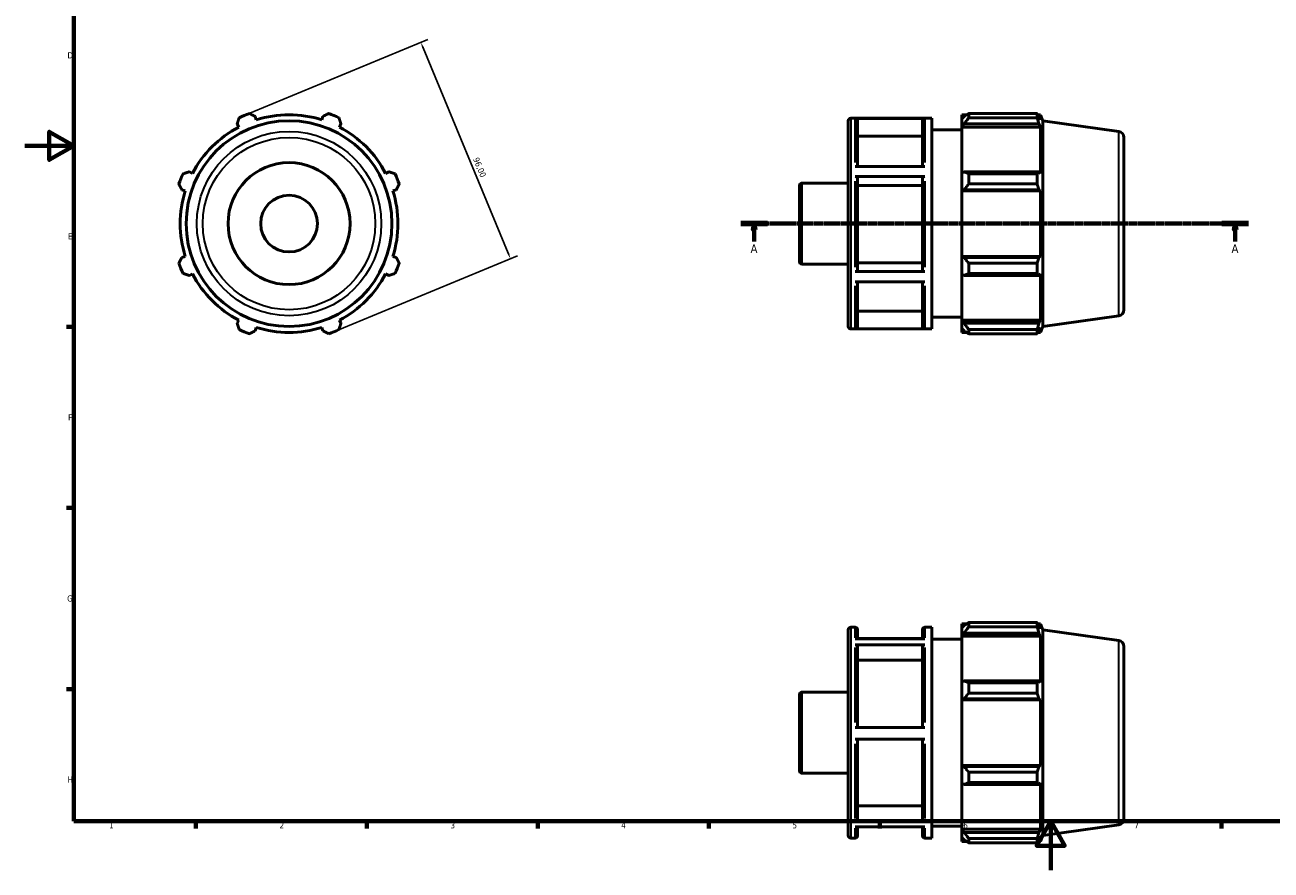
# Model space of a CAD drawing. Header units: millimetres. Extents: x 0 to 931, y 0 to 594.
# Tile 1 of 4: x 0 to 511, y 0 to 347. Entities that reach past the tile are written whole.
import ezdxf

# ---------------------------------------------------------------- set-up
doc = ezdxf.new("R2010")
doc.units = ezdxf.units.MM
doc.linetypes.add('CHAIN', pattern=[0.7087, 0.4724, -0.0591, 0.1181, -0.0591])
for name, color, linetype, lineweight in [('Border (ISO)', 7, 'Continuous', 70), ('Dimension (ISO)', 7, 'Continuous', 25), ('Section Line (ISO)', 7, 'CHAIN', 70), ('Visible (ISO)', 7, 'Continuous', 50), ('Visible Narrow (ISO)', 7, 'Continuous', 35)]:
    doc.layers.add(name, color=color, linetype=linetype, lineweight=lineweight)
doc.styles.add('Label Text (ISO)', font='tahoma.ttf')
doc.styles.add('Note Text (ISO)', font='tahoma.ttf')
doc.dimstyles.new('Default (ISO)', dxfattribs={"dimtxt": 2.5, "dimasz": 2.5, "dimexe": 3.175, "dimexo": 0, "dimgap": 0.762, "dimtad": 1, "dimrnd": 1e-08, "dimzin": 0, "dimtxsty": 'Note Text (ISO)', "dimcen": 0.09, "dimdle": 10, "dimclrd": 256, "dimclre": 256, "dimclrt": 232, "dimazin": 0, "dimtfac": 1.40208, "dimtmove": 0, "dimatfit": 3, "dimfxl": 1, "dimtolj": 1, "dimtzin": 0, "dimlwd": -1, "dimlwe": -1, "dimarcsym": 0})

# ---------------------------------------------------------------- blocks, each defined once
blk = doc.blocks.new('Borders Default Border')
at = {"layer": 'Border (ISO)'}
for p, q in [((20, 222.75), (17.1, 222.75)), ((20, 148.5), (17.1, 148.5)), ((20, 74.25), (17.1, 74.25)), ((70.08, 20), (70.08, 17.1)), ((140.17, 20), (140.17, 17.1)), ((210.25, 20), (210.25, 17.1)), ((280.33, 20), (280.33, 17.1)), ((350.42, 20), (350.42, 17.1)), ((490.58, 20), (490.58, 17.1))]:
    blk.add_line(p, q, dxfattribs=at)
at = {"layer": 'Border (ISO)', "flags": 128}
for points in [[(20, 20), (20, 574), (821, 574), (821, 20), (20, 20)], [(0, 297), (20, 297), (10, 302.77), (10, 291.23), (20, 297)], [(420.5, 0), (420.5, 20), (414.73, 10), (426.27, 10), (420.5, 20)]]:
    blk.add_lwpolyline(points, dxfattribs=at)
at = {"layer": 'Border (ISO)', "color": 232, "true_color": 0xca0064, "char_height": 2.5, "attachment_point": 7, "style": 'Note Text (ISO)'}
for s, insert in [('D', (17.43, 332.88)), ('E', (17.64, 258.63)), ('F', (17.7, 184.38)), ('G', (17.31, 110.08)), ('H', (17.44, 35.88)), ('1', (34.48, 17.1)), ('2', (104.37, 17.1)), ('3', (174.43, 17.05)), ('4', (244.42, 17.1)), ('5', (314.64, 17.05)), ('6', (384.66, 17.05)), ('7', (454.77, 17.1))]:
    blk.add_mtext(s, dxfattribs=dict(at, insert=insert))
blk = doc.blocks.new('2dTransSection0')
at = {"layer": 'Section Line (ISO)', "linetype": 'CHAIN'}
blk.add_line((293.53, 265.11), (501.53, 265.11), dxfattribs=at)
at = {"layer": 'Section Line (ISO)', "linetype": 'Continuous', "lineweight": 140}
for p, q in [((293.53, 265.11), (304.36, 265.11)), ((490.7, 265.11), (501.53, 265.11))]:
    blk.add_line(p, q, dxfattribs=at)
at = {"layer": 'Section Line (ISO)', "linetype": 'Continuous'}
for p, q in [((298.95, 265.11), (298.45, 262.61)), ((298.45, 262.61), (299.45, 262.61)), ((298.95, 262.61), (298.95, 265.11)), ((299.45, 262.61), (298.95, 265.11)), ((298.95, 257.74), (298.95, 262.61)), ((496.12, 265.11), (495.62, 262.61)), ((495.62, 262.61), (496.62, 262.61)), ((496.12, 262.61), (496.12, 265.11)), ((496.62, 262.61), (496.12, 265.11)), ((496.12, 257.74), (496.12, 262.61))]:
    blk.add_line(p, q, dxfattribs=at)
at = {"layer": 'Section Line (ISO)', "linetype": 'Continuous', "flags": 128}
for points in [[(299.45, 262.61), (298.95, 265.11), (298.45, 262.61), (299.45, 262.61)], [(496.62, 262.61), (496.12, 265.11), (495.62, 262.61), (496.62, 262.61)]]:
    blk.add_lwpolyline(points, dxfattribs=at)
at = {"layer": 'Section Line (ISO)'}
for points in [[(299.45, 262.61), (298.95, 265.11), (298.45, 262.61), (299.45, 262.61)], [(496.62, 262.61), (496.12, 265.11), (495.62, 262.61), (496.62, 262.61)]]:
    blk.add_solid(points, dxfattribs=at)
at = {"layer": 'Section Line (ISO)', "char_height": 3.5, "attachment_point": 7, "style": 'Label Text (ISO)'}
for insert in [(297.46, 253.11), (494.63, 253.11)]:
    blk.add_mtext('A', dxfattribs=dict(at, insert=insert))
blk = doc.blocks.new('*D7')
at = {"layer": 'Defpoints', "color": 0, "transparency": 16777216}
for p in [(89.91, 309.45), (199.04, 250.74), (126.65, 220.76)]:
    blk.add_point(p, dxfattribs=at)
at = {"layer": 'Dimension (ISO)', "transparency": 16777216}
for p, q in [((89.91, 309.45), (165.23, 340.65)), ((163.26, 337.13), (198.08, 253.05)), ((126.65, 220.76), (201.97, 251.96))]:
    blk.add_line(p, q, dxfattribs=at)
for points in [[(163.64, 337.29), (162.87, 336.97), (162.3, 339.44)], [(198.47, 253.21), (197.7, 252.89), (199.04, 250.74)]]:
    blk.add_solid(points, dxfattribs=at)
at = {"layer": 'Dimension (ISO)', "color": 232, "true_color": 0xca0064, "transparency": 16777216, "insert": (185.97, 292.58), "char_height": 2.5, "attachment_point": 1, "rotation": 292.5, "style": 'Note Text (ISO)'}
blk.add_mtext('\\A1;96,00', dxfattribs=at)

msp = doc.modelspace()

# ---------------------------------------------------------------- linework, layer by layer
at = {"layer": 'Visible (ISO)'}
for p, q in [((94.858, 307.68), (94.425, 309.054)), ((122.138, 309.054), (121.705, 307.68)), ((337.531, 222.907), (337.531, 307.307)), ((338.531, 308.307), (371.731, 308.307)), ((368.931, 308.227), (340.331, 308.227)), ((341.331, 307.225), (341.331, 288.562)), ((367.931, 288.562), (367.931, 307.225)), ((371.731, 221.907), (371.731, 308.307)), ((384.031, 309.747), (384.031, 308.138)), ((384.031, 309.747), (386.075, 309.747)), ((384.991, 309.054), (384.031, 308.138)), ((384.031, 305.128), (384.031, 308.138)), ((386.911, 310.271), (386.911, 308.535)), ((386.911, 310.271), (414.927, 310.271)), ((414.927, 308.535), (386.911, 308.535)), ((414.927, 308.535), (414.927, 310.271)), ((415.265, 309.747), (416.284, 309.747)), ((416.284, 307.68), (415.703, 309.054)), ((417.281, 307.28), (416.284, 309.747)), ((416.284, 307.68), (416.284, 309.747)), ((417.281, 222.934), (417.281, 307.28)), ((448.379, 302.909), (417.281, 307.28)), ((87.004, 305.98), (87.669, 304.703)), ((128.894, 304.703), (129.558, 305.98)), ((371.731, 303.507), (384.031, 303.507)), ((384.031, 305.128), (384.991, 305.98)), ((384.031, 304.703), (384.031, 305.128)), ((384.031, 304.703), (384.031, 285.941)), ((384.031, 304.703), (416.284, 304.703)), ((384.991, 305.98), (415.703, 305.98)), ((415.703, 305.98), (416.284, 304.703)), ((416.284, 285.719), (416.284, 304.703)), ((367.931, 301.011), (341.331, 301.011)), ((450.531, 300.433), (450.531, 229.78)), ((68.685, 285.719), (67.408, 286.384)), ((149.155, 286.384), (147.877, 285.719)), ((340.331, 288.562), (368.931, 288.562)), ((384.991, 286.384), (384.031, 285.941)), ((415.703, 286.384), (384.991, 286.384)), ((416.284, 285.719), (415.703, 286.384)), ((318.531, 281.731), (337.531, 281.731)), ((368.931, 284.392), (340.331, 284.392)), ((341.331, 283.891), (341.331, 245.917)), ((367.931, 245.917), (367.931, 283.891)), ((384.031, 278.674), (384.031, 285.941)), ((386.911, 285.55), (386.911, 281.36)), ((386.911, 285.55), (414.927, 285.55)), ((414.927, 281.36), (386.911, 281.36)), ((414.927, 281.36), (414.927, 285.55)), ((64.334, 278.963), (65.707, 278.53)), ((150.855, 278.53), (152.228, 278.963)), ((317.531, 249.482), (317.531, 280.731)), ((367.931, 280.784), (341.331, 280.784)), ((384.031, 278.674), (384.991, 278.963)), ((384.031, 278.53), (384.031, 278.674)), ((384.031, 278.53), (384.031, 251.683)), ((384.031, 278.53), (416.284, 278.53)), ((384.991, 278.963), (415.703, 278.963)), ((415.703, 278.963), (416.284, 278.53)), ((416.284, 251.683), (416.284, 278.53)), ((65.707, 251.683), (64.334, 251.25)), ((152.228, 251.25), (150.855, 251.683)), ((384.031, 251.539), (384.031, 251.683)), ((384.031, 251.683), (416.284, 251.683)), ((384.991, 251.25), (384.031, 251.539)), ((384.031, 244.272), (384.031, 251.539)), ((415.703, 251.25), (384.991, 251.25)), ((416.284, 251.683), (415.703, 251.25)), ((318.531, 248.482), (337.531, 248.482)), ((340.331, 245.417), (368.931, 245.417)), ((341.331, 249.022), (367.931, 249.022)), ((386.911, 248.853), (386.911, 244.663)), ((386.911, 248.853), (414.927, 248.853)), ((414.927, 244.663), (414.927, 248.853)), ((67.408, 243.829), (68.685, 244.494)), ((147.877, 244.494), (149.155, 243.829)), ((368.931, 241.272), (340.331, 241.272)), ((341.331, 241.272), (341.331, 222.963)), ((367.931, 222.963), (367.931, 241.272)), ((384.031, 244.272), (384.991, 243.829)), ((384.031, 244.272), (384.031, 225.51)), ((384.991, 243.829), (415.703, 243.829)), ((414.927, 244.663), (386.911, 244.663)), ((415.703, 243.829), (416.284, 244.494)), ((416.284, 225.51), (416.284, 244.494)), ((87.669, 225.51), (87.004, 224.233)), ((129.558, 224.233), (128.894, 225.51)), ((341.331, 229.172), (367.931, 229.172)), ((371.731, 226.707), (384.031, 226.707)), ((384.031, 225.085), (384.031, 225.51)), ((384.031, 225.51), (416.284, 225.51)), ((384.031, 222.075), (384.031, 225.085)), ((384.991, 224.233), (384.031, 225.085)), ((416.284, 225.51), (415.703, 224.233)), ((448.379, 227.304), (417.281, 222.934)), ((94.425, 221.159), (94.858, 222.533)), ((121.705, 222.533), (122.138, 221.159)), ((338.531, 221.907), (371.731, 221.907)), ((340.331, 221.961), (368.931, 221.961)), ((384.031, 222.075), (384.991, 221.159)), ((384.031, 222.075), (384.031, 220.467)), ((384.031, 220.467), (386.075, 220.467)), ((415.703, 224.233), (384.991, 224.233)), ((386.911, 221.678), (386.911, 219.942)), ((386.911, 221.678), (414.927, 221.678)), ((414.927, 219.942), (386.911, 219.942)), ((414.927, 219.942), (414.927, 221.678)), ((415.265, 220.467), (416.284, 220.467)), ((415.703, 221.159), (416.284, 222.533)), ((417.281, 222.934), (416.284, 220.467)), ((416.284, 220.467), (416.284, 222.533)), ((337.531, 14.15), (337.531, 98.55)), ((338.531, 99.55), (340.331, 99.55)), ((341.331, 98.55), (341.331, 94.802)), ((367.931, 94.802), (367.931, 98.55)), ((368.931, 99.55), (371.731, 99.55)), ((371.731, 13.15), (371.731, 99.55)), ((384.031, 100.99), (384.031, 99.381)), ((384.031, 100.99), (386.075, 100.99)), ((384.991, 100.297), (384.031, 99.381)), ((384.031, 96.372), (384.031, 99.381)), ((384.031, 96.372), (384.991, 97.223)), ((384.991, 97.223), (415.703, 97.223)), ((386.911, 101.514), (386.911, 99.778)), ((386.911, 101.514), (414.927, 101.514)), ((414.927, 99.778), (386.911, 99.778)), ((414.927, 99.778), (414.927, 101.514)), ((415.265, 100.99), (416.284, 100.99)), ((416.284, 98.924), (415.703, 100.297)), ((415.703, 97.223), (416.284, 95.946)), ((417.281, 98.523), (416.284, 100.99)), ((416.284, 98.924), (416.284, 100.99)), ((417.281, 14.177), (417.281, 98.523)), ((448.379, 94.152), (417.281, 98.523)), ((340.331, 94.802), (368.931, 94.802)), ((368.931, 92.38), (340.331, 92.38)), ((367.931, 95.006), (341.331, 95.006)), ((371.731, 94.75), (384.031, 94.75)), ((384.031, 95.946), (384.031, 96.372)), ((384.031, 95.946), (384.031, 77.184)), ((384.031, 95.946), (416.284, 95.946)), ((416.284, 76.962), (416.284, 95.946)), ((341.331, 91.512), (341.331, 58.524)), ((367.931, 58.524), (367.931, 91.512)), ((450.531, 91.676), (450.531, 21.023)), ((367.931, 86.13), (341.331, 86.13)), ((384.991, 77.627), (384.031, 77.184)), ((384.031, 69.917), (384.031, 77.184)), ((415.703, 77.627), (384.991, 77.627)), ((386.911, 76.793), (386.911, 72.603)), ((386.911, 76.793), (414.927, 76.793)), ((414.927, 72.603), (414.927, 76.793)), ((416.284, 76.962), (415.703, 77.627)), ((317.531, 40.725), (317.531, 71.974)), ((318.531, 72.974), (337.531, 72.974)), ((414.927, 72.603), (386.911, 72.603)), ((384.031, 69.917), (384.991, 70.206)), ((384.031, 69.773), (384.031, 69.917)), ((384.031, 69.773), (384.031, 42.926)), ((384.031, 69.773), (416.284, 69.773)), ((384.991, 70.206), (415.703, 70.206)), ((415.703, 70.206), (416.284, 69.773)), ((416.284, 42.926), (416.284, 69.773)), ((340.331, 58.524), (368.931, 58.524)), ((368.931, 53.724), (340.331, 53.724)), ((341.331, 53.724), (341.331, 20.939)), ((367.931, 20.939), (367.931, 53.724)), ((384.031, 42.782), (384.031, 42.926)), ((384.031, 42.926), (416.284, 42.926)), ((384.031, 35.516), (384.031, 42.782)), ((384.991, 42.493), (384.031, 42.782)), ((415.703, 42.493), (384.991, 42.493)), ((416.284, 42.926), (415.703, 42.493)), ((318.531, 39.725), (337.531, 39.725)), ((386.911, 40.097), (386.911, 35.906)), ((386.911, 40.097), (414.927, 40.097)), ((414.927, 35.906), (386.911, 35.906)), ((414.927, 35.906), (414.927, 40.097)), ((384.031, 35.516), (384.031, 16.753)), ((384.031, 35.516), (384.991, 35.072)), ((384.991, 35.072), (415.703, 35.072)), ((415.703, 35.072), (416.284, 35.737)), ((416.284, 16.753), (416.284, 35.737)), ((341.331, 26.317), (367.931, 26.317)), ((340.331, 20.072), (368.931, 20.072)), ((368.931, 17.694), (340.331, 17.694)), ((341.331, 17.694), (341.331, 14.15)), ((367.931, 14.15), (367.931, 17.694)), ((371.731, 17.95), (384.031, 17.95)), ((384.031, 16.328), (384.031, 16.753)), ((384.031, 16.753), (416.284, 16.753)), ((384.031, 13.318), (384.031, 16.328)), ((384.991, 15.476), (384.031, 16.328)), ((415.703, 15.476), (384.991, 15.476)), ((416.284, 16.753), (415.703, 15.476)), ((448.379, 18.547), (417.281, 14.177)), ((338.531, 13.15), (340.331, 13.15)), ((368.931, 13.15), (371.731, 13.15)), ((384.031, 13.318), (384.031, 11.71)), ((384.031, 13.318), (384.991, 12.402)), ((384.031, 11.71), (386.075, 11.71)), ((386.911, 12.921), (386.911, 11.185)), ((386.911, 12.921), (414.927, 12.921)), ((414.927, 11.185), (386.911, 11.185)), ((414.927, 11.185), (414.927, 12.921)), ((415.265, 11.71), (416.284, 11.71)), ((415.703, 12.402), (416.284, 13.776)), ((417.281, 14.177), (416.284, 11.71)), ((416.284, 11.71), (416.284, 13.776))]:
    msp.add_line(p, q, dxfattribs=at)
for radius in [42.173, 25, 11.637]:
    msp.add_circle((108.281, 265.107), radius, dxfattribs=at)
for centre, radius, start, end in [((108.281, 265.107), 48, 109.79198, 115.20802), ((108.281, 265.107), 44.64, 72.5, 107.5), ((108.281, 265.107), 48, 64.79198, 70.20802), ((338.531, 307.307), 1, 90, 180), ((108.281, 265.107), 44.64, 117.5, 152.5), ((108.281, 265.107), 44.64, 27.5, 62.5), ((448.031, 300.433), 2.5, 0, 82), ((108.281, 265.107), 48, 154.79198, 160.20802), ((108.281, 265.107), 48, 19.79198, 25.20802), ((318.531, 280.731), 1, 90, 180), ((108.281, 265.107), 44.64, 162.5, 197.5), ((108.281, 265.107), 44.64, 342.5, 17.5), ((108.281, 265.107), 48, 199.79198, 205.20802), ((108.281, 265.107), 48, 334.79198, 340.20802), ((318.531, 249.482), 1, 180, 270), ((108.281, 265.107), 44.64, 207.5, 242.5), ((108.281, 265.107), 44.64, 297.5, 332.5), ((448.031, 229.78), 2.5, 278, 0), ((108.281, 265.107), 48, 244.79198, 250.20802), ((108.281, 265.107), 44.64, 252.5, 287.5), ((108.281, 265.107), 48, 289.79198, 295.20802), ((338.531, 222.907), 1, 180, 270), ((338.531, 98.55), 1, 90, 180), ((340.331, 98.55), 1, 0, 90), ((368.931, 98.55), 1, 90, 180), ((448.031, 91.676), 2.5, 0, 82), ((318.531, 71.974), 1, 90, 180), ((318.531, 40.725), 1, 180, 270), ((448.031, 21.023), 2.5, 278, 0), ((338.531, 14.15), 1, 180, 270), ((340.331, 14.15), 1, 270, 0), ((368.931, 14.15), 1, 180, 270)]:
    msp.add_arc(centre, radius, start, end, dxfattribs=at)
for points, weights in [([(87.004, 305.98), (87.412, 307.232), (87.838, 308.535)], [1.0019082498, 1.00136247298, 1]), ([(92.028, 310.271), (93.251, 309.65), (94.425, 309.054)], [1, 1.00136247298, 1.0019082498]), ([(122.138, 309.054), (123.311, 309.65), (124.534, 310.271)], [1.0019082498, 1.00136247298, 1]), ([(128.725, 308.535), (129.15, 307.232), (129.558, 305.98)], [1, 1.00136247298, 1.0019082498]), ([(386.911, 310.271), (385.913, 309.65), (384.991, 309.054)], [1.01239797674, 1.00896187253, 1.00471658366]), ([(384.991, 305.98), (385.913, 307.232), (386.911, 308.535)], [1.00471658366, 1.00896187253, 1.01239797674]), ([(414.927, 310.271), (415.33, 309.65), (415.703, 309.054)], [1, 1.00136247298, 1.0019082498]), ([(415.703, 305.98), (415.33, 307.232), (414.927, 308.535)], [1.0019082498, 1.00136247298, 1]), ([(64.852, 285.55), (66.156, 285.975), (67.408, 286.384)], [1, 1.00136247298, 1.0019082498]), ([(149.155, 286.384), (150.406, 285.975), (151.71, 285.55)], [1.0019082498, 1.00136247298, 1]), ([(386.911, 285.55), (385.913, 285.975), (384.991, 286.384)], [1.01239797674, 1.00896187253, 1.00471658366]), ([(414.927, 285.55), (415.33, 285.975), (415.703, 286.384)], [1, 1.00136247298, 1.0019082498]), ([(64.334, 278.963), (63.738, 280.137), (63.117, 281.36)], [1.0019082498, 1.00136247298, 1]), ([(153.446, 281.36), (152.825, 280.137), (152.228, 278.963)], [1, 1.00136247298, 1.0019082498]), ([(384.991, 278.963), (385.913, 280.137), (386.911, 281.36)], [1.00471658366, 1.00896187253, 1.01239797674]), ([(415.703, 278.963), (415.33, 280.137), (414.927, 281.36)], [1.0019082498, 1.00136247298, 1]), ([(63.117, 248.853), (63.738, 250.076), (64.334, 251.25)], [1, 1.00136247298, 1.0019082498]), ([(152.228, 251.25), (152.825, 250.076), (153.446, 248.853)], [1.0019082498, 1.00136247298, 1]), ([(386.911, 248.853), (385.913, 250.076), (384.991, 251.25)], [1.01239797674, 1.00896187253, 1.00471658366]), ([(414.927, 248.853), (415.33, 250.076), (415.703, 251.25)], [1, 1.00136247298, 1.0019082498]), ([(67.408, 243.829), (66.156, 244.238), (64.852, 244.663)], [1.0019082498, 1.00136247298, 1]), ([(151.71, 244.663), (150.406, 244.238), (149.155, 243.829)], [1, 1.00136247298, 1.0019082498]), ([(384.991, 243.829), (385.913, 244.238), (386.911, 244.663)], [1.00471658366, 1.00896187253, 1.01239797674]), ([(415.703, 243.829), (415.33, 244.238), (414.927, 244.663)], [1.0019082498, 1.00136247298, 1]), ([(87.838, 221.678), (87.412, 222.981), (87.004, 224.233)], [1, 1.00136247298, 1.0019082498]), ([(94.425, 221.159), (93.251, 220.563), (92.028, 219.942)], [1.0019082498, 1.00136247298, 1]), ([(124.534, 219.942), (123.311, 220.563), (122.138, 221.159)], [1, 1.00136247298, 1.0019082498]), ([(129.558, 224.233), (129.15, 222.981), (128.725, 221.678)], [1.0019082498, 1.00136247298, 1]), ([(386.911, 221.678), (385.913, 222.981), (384.991, 224.233)], [1.01239797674, 1.00896187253, 1.00471658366]), ([(384.991, 221.159), (385.913, 220.563), (386.911, 219.942)], [1.00471658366, 1.00896187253, 1.01239797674]), ([(414.927, 221.678), (415.33, 222.981), (415.703, 224.233)], [1, 1.00136247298, 1.0019082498]), ([(415.703, 221.159), (415.33, 220.563), (414.927, 219.942)], [1.0019082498, 1.00136247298, 1]), ([(386.911, 101.514), (385.913, 100.893), (384.991, 100.297)], [1.01239797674, 1.00896187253, 1.00471658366]), ([(384.991, 97.223), (385.913, 98.475), (386.911, 99.778)], [1.00471658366, 1.00896187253, 1.01239797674]), ([(414.927, 101.514), (415.33, 100.893), (415.703, 100.297)], [1, 1.00136247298, 1.0019082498]), ([(415.703, 97.223), (415.33, 98.475), (414.927, 99.778)], [1.0019082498, 1.00136247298, 1]), ([(386.911, 76.793), (385.913, 77.219), (384.991, 77.627)], [1.01239797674, 1.00896187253, 1.00471658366]), ([(414.927, 76.793), (415.33, 77.219), (415.703, 77.627)], [1, 1.00136247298, 1.0019082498]), ([(384.991, 70.206), (385.913, 71.38), (386.911, 72.603)], [1.00471658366, 1.00896187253, 1.01239797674]), ([(415.703, 70.206), (415.33, 71.38), (414.927, 72.603)], [1.0019082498, 1.00136247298, 1]), ([(386.911, 40.097), (385.913, 41.319), (384.991, 42.493)], [1.01239797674, 1.00896187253, 1.00471658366]), ([(414.927, 40.097), (415.33, 41.319), (415.703, 42.493)], [1, 1.00136247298, 1.0019082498]), ([(384.991, 35.072), (385.913, 35.481), (386.911, 35.906)], [1.00471658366, 1.00896187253, 1.01239797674]), ([(415.703, 35.072), (415.33, 35.481), (414.927, 35.906)], [1.0019082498, 1.00136247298, 1]), ([(386.911, 12.921), (385.913, 14.225), (384.991, 15.476)], [1.01239797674, 1.00896187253, 1.00471658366]), ([(414.927, 12.921), (415.33, 14.225), (415.703, 15.476)], [1, 1.00136247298, 1.0019082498]), ([(384.991, 12.402), (385.913, 11.806), (386.911, 11.185)], [1.00471658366, 1.00896187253, 1.01239797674]), ([(415.703, 12.402), (415.33, 11.806), (414.927, 11.185)], [1.0019082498, 1.00136247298, 1])]:
    msp.add_rational_spline(points, weights, degree=2, dxfattribs=at)
for points, knots in [([(340.331, 308.227), (340.455, 308.227), (340.6, 308.198), (340.828, 308.103), (340.951, 308.021), (341.125, 307.846), (341.208, 307.723), (341.302, 307.494), (341.331, 307.348), (341.331, 307.225)], [0, 0, 0, 0, 0.03700186, 0.03700186, 0.07403875, 0.07403875, 0.11111911, 0.11111911, 0.14823724, 0.14823724, 0.14823724, 0.14823724]), ([(367.931, 307.225), (367.931, 307.348), (367.96, 307.494), (368.055, 307.723), (368.137, 307.846), (368.312, 308.021), (368.435, 308.103), (368.663, 308.198), (368.808, 308.227), (368.931, 308.227)], [0.44472334, 0.44472334, 0.44472334, 0.44472334, 0.48184147, 0.48184147, 0.51892182, 0.51892182, 0.55595871, 0.55595871, 0.59296057, 0.59296057, 0.59296057, 0.59296057]), ([(340.331, 284.392), (340.455, 284.392), (340.6, 284.378), (340.828, 284.331), (340.951, 284.289), (341.125, 284.202), (341.208, 284.14), (341.302, 284.026), (341.331, 283.953), (341.331, 283.891)], [0, 0, 0, 0, 0.03700186, 0.03700186, 0.07403875, 0.07403875, 0.11111911, 0.11111911, 0.14823724, 0.14823724, 0.14823724, 0.14823724]), ([(367.931, 283.891), (367.931, 283.953), (367.96, 284.026), (368.055, 284.14), (368.137, 284.202), (368.312, 284.289), (368.435, 284.331), (368.663, 284.378), (368.808, 284.392), (368.931, 284.392)], [0.44472334, 0.44472334, 0.44472334, 0.44472334, 0.48184147, 0.48184147, 0.51892182, 0.51892182, 0.55595871, 0.55595871, 0.59296057, 0.59296057, 0.59296057, 0.59296057]), ([(341.331, 245.917), (341.331, 245.855), (341.302, 245.783), (341.208, 245.668), (341.125, 245.607), (340.951, 245.519), (340.828, 245.478), (340.6, 245.431), (340.455, 245.417), (340.331, 245.417)], [0.44458629, 0.44458629, 0.44458629, 0.44458629, 0.48167476, 0.48167476, 0.51873737, 0.51873737, 0.55577022, 0.55577022, 0.59277908, 0.59277908, 0.59277908, 0.59277908]), ([(368.931, 245.417), (368.808, 245.417), (368.663, 245.431), (368.435, 245.478), (368.312, 245.519), (368.137, 245.607), (368.055, 245.668), (367.96, 245.783), (367.931, 245.855), (367.931, 245.917)], [0, 0, 0, 0, 0.03700886, 0.03700886, 0.0740417, 0.0740417, 0.11110431, 0.11110431, 0.14819278, 0.14819278, 0.14819278, 0.14819278]), ([(341.331, 222.963), (341.331, 222.839), (341.302, 222.693), (341.208, 222.465), (341.125, 222.342), (340.951, 222.167), (340.828, 222.085), (340.6, 221.99), (340.455, 221.961), (340.331, 221.961)], [0.44458629, 0.44458629, 0.44458629, 0.44458629, 0.48167476, 0.48167476, 0.51873737, 0.51873737, 0.55577022, 0.55577022, 0.59277908, 0.59277908, 0.59277908, 0.59277908]), ([(368.931, 221.961), (368.808, 221.961), (368.663, 221.99), (368.435, 222.085), (368.312, 222.167), (368.137, 222.342), (368.055, 222.465), (367.96, 222.693), (367.931, 222.839), (367.931, 222.963)], [0, 0, 0, 0, 0.03700886, 0.03700886, 0.0740417, 0.0740417, 0.11110431, 0.11110431, 0.14819278, 0.14819278, 0.14819278, 0.14819278]), ([(340.331, 92.38), (340.455, 92.38), (340.6, 92.355), (340.828, 92.273), (340.951, 92.201), (341.125, 92.05), (341.208, 91.943), (341.302, 91.745), (341.331, 91.619), (341.331, 91.512)], [0, 0, 0, 0, 0.03700186, 0.03700186, 0.07403875, 0.07403875, 0.11111911, 0.11111911, 0.14823724, 0.14823724, 0.14823724, 0.14823724]), ([(367.931, 91.512), (367.931, 91.619), (367.96, 91.745), (368.055, 91.943), (368.137, 92.05), (368.312, 92.201), (368.435, 92.273), (368.663, 92.355), (368.808, 92.38), (368.931, 92.38)], [0.44472334, 0.44472334, 0.44472334, 0.44472334, 0.48184147, 0.48184147, 0.51892182, 0.51892182, 0.55595871, 0.55595871, 0.59296057, 0.59296057, 0.59296057, 0.59296057]), ([(341.331, 20.939), (341.331, 20.832), (341.302, 20.706), (341.208, 20.508), (341.125, 20.401), (340.951, 20.25), (340.828, 20.179), (340.6, 20.097), (340.455, 20.072), (340.331, 20.072)], [0.44458629, 0.44458629, 0.44458629, 0.44458629, 0.48167476, 0.48167476, 0.51873737, 0.51873737, 0.55577022, 0.55577022, 0.59277908, 0.59277908, 0.59277908, 0.59277908]), ([(368.931, 20.072), (368.808, 20.072), (368.663, 20.097), (368.435, 20.179), (368.312, 20.25), (368.137, 20.401), (368.055, 20.508), (367.96, 20.706), (367.931, 20.832), (367.931, 20.939)], [0, 0, 0, 0, 0.03700886, 0.03700886, 0.0740417, 0.0740417, 0.11110431, 0.11110431, 0.14819278, 0.14819278, 0.14819278, 0.14819278])]:
    msp.add_open_spline(points, degree=3, knots=knots, dxfattribs=at)
at = {"layer": 'Visible Narrow (ISO)'}
for p, q in [((338.531, 307.775), (338.531, 222.438)), ((340.331, 290.233), (340.331, 308.057)), ((368.931, 308.057), (368.931, 290.233)), ((448.379, 227.769), (448.379, 302.444)), ((318.531, 281.526), (318.531, 248.687)), ((340.331, 247.237), (340.331, 282.563)), ((368.931, 282.563), (368.931, 247.237)), ((340.331, 222.11), (340.331, 239.613)), ((368.931, 239.613), (368.931, 222.11)), ((338.531, 99.018), (338.531, 13.681)), ((340.331, 95.257), (340.331, 99.538)), ((368.931, 99.538), (368.931, 95.257)), ((448.379, 19.013), (448.379, 93.687)), ((340.331, 60.54), (340.331, 91.225)), ((368.931, 91.225), (368.931, 60.54)), ((318.531, 72.769), (318.531, 39.93)), ((340.331, 21.209), (340.331, 51.709)), ((368.931, 51.709), (368.931, 21.209)), ((340.331, 13.161), (340.331, 17.258)), ((368.931, 17.258), (368.931, 13.161))]:
    msp.add_line(p, q, dxfattribs=at)
for radius in [37.802, 35.327]:
    msp.add_circle((108.281, 265.107), radius, dxfattribs=at)

# ---------------------------------------------------------------- block references
msp.add_blockref('Borders Default Border', (0, 0))
at = {"layer": 'Section Line (ISO)'}
msp.add_blockref('2dTransSection0', (0, 0), dxfattribs=at)

# ---------------------------------------------------------------- dimensions: what is measured, and where the dimension line sits
at = {"layer": 'Dimension (ISO)'}
dim = msp.add_linear_dim(base=(199.038, 250.744), p1=(89.912, 309.453), p2=(126.65, 220.76), angle=112.5, dimstyle='Default (ISO)', override={"dimdec": 2, "dimtp": 0, "dimtm": 0, "dimtdec": 2, "dimtofl": 0, "dimatfit": 1}, dxfattribs=at)
dim.commit()
dim.dimension.update_dxf_attribs({"geometry": '*D7', "text_midpoint": (183.922, 287.238), "dimtype": 160})

doc.saveas('drawing.dxf')
